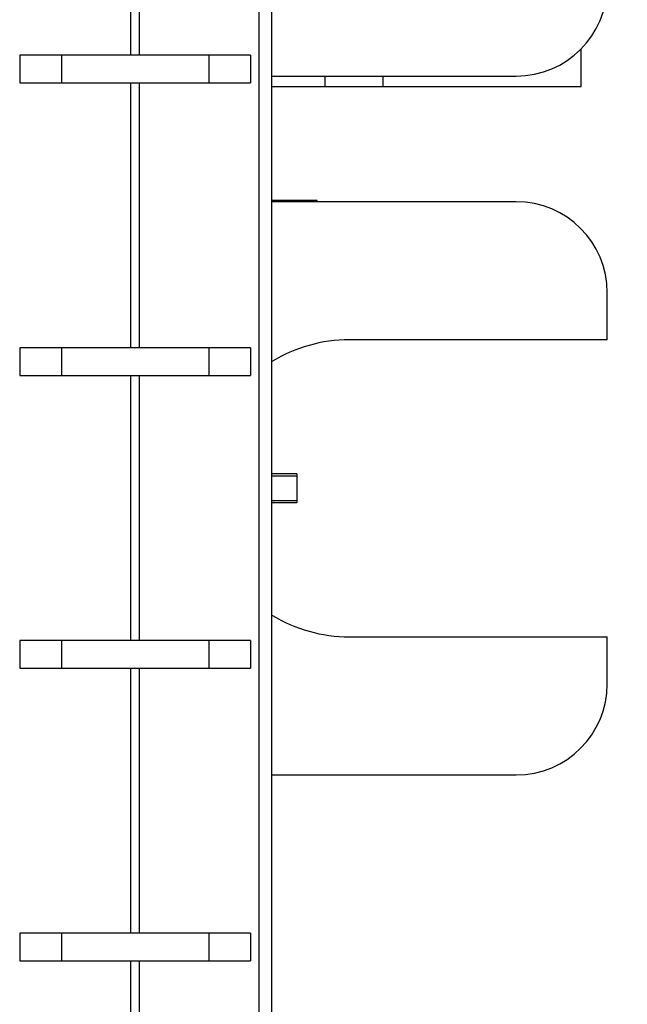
# Model space of a CAD drawing. Header units: inches. Extents: x 0 to 22, y 0 to 17.
# Tile 82 of 91: x 17.279 to 17.696, y 10.034 to 10.71. Entities that reach past the tile are written whole.
import ezdxf

# ---------------------------------------------------------------- set-up
doc = ezdxf.new("R2010")
doc.units = ezdxf.units.IN
doc.header["$LTSCALE"] = 1.21
doc.header["$MEASUREMENT"] = 0
doc.layers.get('0').update_dxf_attribs({"linetype": 'CONTINUOUS'})
doc.layers.add('DIMENSIONS', color=7, linetype='CONTINUOUS')
doc.styles.get("Standard").update_dxf_attribs({"font": 'txt', "width": 0.8})
doc.dimstyles.new('DIMSTYLE_2', dxfattribs={"dimtxt": 0.125, "dimasz": 0.18, "dimexe": 0.18, "dimexo": 0.0625, "dimgap": 0.09, "dimtad": 0, "dimtih": 1, "dimtoh": 1, "dimdec": 3, "dimzin": 4, "dimdsep": 46, "dimtxsty": 'STANDARD', "dimblk": '_FILLED', "dimblk1": '_FILLED', "dimblk2": '_FILLED', "dimcen": 0.09, "dimadec": 0, "dimazin": 0, "dimtp": 0.01, "dimtm": 0.01, "dimtfac": 1, "dimtdec": 3, "dimtofl": 0, "dimtmove": 0, "dimatfit": 3, "dimldrblk": '_FILLED', "dimfxl": 1, "dimtolj": 1, "dimtzin": 4, "dimarcsym": 0})

# ---------------------------------------------------------------- blocks, each defined once
blk = doc.blocks.new('_FILLED')
at = {"color": 0, "linetype": 'BYBLOCK'}
blk.add_solid([(0, 0), (-1, 0.1736), (-1, -0.1736)], dxfattribs=at)
blk = doc.blocks.new('*D18')
at = {"layer": 'DIMENSIONS', "color": 2, "linetype": 'CONTINUOUS'}
for p, q in [((17.32493, 12.09136), (19.06923, 12.09136)), ((18.94423, 12.09136), (18.94423, 9.68376)), ((18.94423, 7.02616), (18.94423, 9.43376)), ((17.32493, 7.02616), (19.06923, 7.02616))]:
    blk.add_line(p, q, dxfattribs=at)
at = {"layer": 'DIMENSIONS', "color": 2, "linetype": 'CONTINUOUS', "xscale": 0.18, "yscale": 0.18, "zscale": 0.18}
for p, rotation in [((18.94423, 12.09136), 90), ((18.94423, 7.02616), 270)]:
    blk.add_blockref('_FILLED', p, dxfattribs=dict(at, rotation=rotation))
at = {"layer": 'DIMENSIONS', "color": 2, "linetype": 'CONTINUOUS', "insert": (18.94423, 9.62126), "char_height": 0.125, "width": 1.425, "attachment_point": 2, "line_spacing_factor": 0.9}
blk.add_mtext('5.065{\\Ftxt.shx;\\W1.000000;\\H0.125000; }[128.66]', dxfattribs=at)

msp = doc.modelspace()

# ---------------------------------------------------------------- linework, layer by layer
at = {"color": 7, "linetype": 'CONTINUOUS'}
for p, q in [((17.45223, 7.67136), (17.45223, 11.69136)), ((17.27898, 10.68561), (17.27898, 10.66661)), ((17.43748, 10.68561), (17.27898, 10.68561)), ((17.30768, 10.68561), (17.30768, 10.66661)), ((17.40878, 10.68561), (17.40878, 10.66661)), ((17.43748, 10.68561), (17.43748, 10.66661)), ((17.6646, 10.66422), (17.6646, 10.69008)), ((17.45223, 10.67135), (17.62006, 10.67135)), ((17.4886, 10.67135), (17.4886, 10.66422)), ((17.5286, 10.66422), (17.5286, 10.67135)), ((17.27898, 10.66661), (17.43748, 10.66661)), ((17.45223, 10.66422), (17.6646, 10.66422)), ((17.48323, 10.58585), (17.45223, 10.58585)), ((17.62006, 10.58505), (17.45223, 10.58505)), ((17.48323, 10.58505), (17.48323, 10.58585)), ((17.68256, 10.4902), (17.68256, 10.52255)), ((17.68256, 10.4902), (17.50539, 10.4902)), ((17.27898, 10.48466), (17.27898, 10.46566)), ((17.43748, 10.48466), (17.27898, 10.48466)), ((17.30768, 10.48466), (17.30768, 10.46566)), ((17.40878, 10.48466), (17.40878, 10.46566)), ((17.43748, 10.48466), (17.43748, 10.46566)), ((17.27898, 10.46566), (17.43748, 10.46566)), ((17.46922, 10.3982), (17.45223, 10.3982)), ((17.45223, 10.39686), (17.46922, 10.39686)), ((17.46922, 10.3982), (17.46922, 10.3782)), ((17.46922, 10.37954), (17.45223, 10.37954)), ((17.46922, 10.3782), (17.45223, 10.3782)), ((17.50539, 10.2862), (17.68256, 10.2862)), ((17.68256, 10.25385), (17.68256, 10.2862)), ((17.27898, 10.28371), (17.27898, 10.26471)), ((17.43748, 10.28371), (17.27898, 10.28371)), ((17.30768, 10.28371), (17.30768, 10.26471)), ((17.40878, 10.28371), (17.40878, 10.26471)), ((17.43748, 10.28371), (17.43748, 10.26471)), ((17.27898, 10.26471), (17.43748, 10.26471)), ((17.45223, 10.19135), (17.62006, 10.19135)), ((17.27898, 10.08276), (17.27898, 10.06376)), ((17.43748, 10.08276), (17.27898, 10.08276)), ((17.30768, 10.08276), (17.30768, 10.06376)), ((17.40878, 10.08276), (17.40878, 10.06376)), ((17.43748, 10.08276), (17.43748, 10.06376)), ((17.27898, 10.06376), (17.43748, 10.06376))]:
    msp.add_line(p, q, dxfattribs=at)
at = {"color": 9, "linetype": 'CONTINUOUS'}
for p, q in [((17.44328, 11.67136), (17.44328, 7.67136)), ((17.3551, 10.86756), (17.3551, 10.68561)), ((17.36137, 10.68561), (17.36137, 10.86756)), ((17.3551, 10.66661), (17.3551, 10.48466)), ((17.36137, 10.48466), (17.36137, 10.66661)), ((17.3551, 10.46566), (17.3551, 10.28371)), ((17.36137, 10.28371), (17.36137, 10.46566)), ((17.3551, 10.26471), (17.3551, 10.08276)), ((17.36137, 10.08276), (17.36137, 10.26471)), ((17.3551, 10.06376), (17.3551, 9.88181)), ((17.36137, 9.88181), (17.36137, 10.06376))]:
    msp.add_line(p, q, dxfattribs=at)
at = {"color": 7, "linetype": 'CONTINUOUS'}
for centre, radius, start, end in [((17.62006, 10.73385), 0.0625, 270, 360), ((17.62006, 10.52255), 0.0625, 0, 90), ((17.50539, 10.3882), 0.102, 90, 121.43534), ((17.50539, 10.3882), 0.102, 238.56466, 270), ((17.62006, 10.25385), 0.0625, 270, 360)]:
    msp.add_arc(centre, radius, start, end, dxfattribs=at)

# ---------------------------------------------------------------- dimensions: what is measured, and where the dimension line sits
at = {"layer": 'DIMENSIONS', "color": 2, "linetype": 'CONTINUOUS'}
dim = msp.add_linear_dim(base=(18.94423, 7.02616), p1=(17.32493, 12.09136), p2=(17.32493, 7.02616), angle=270, dimstyle='DIMSTYLE_2', dxfattribs=at)
dim.commit()
dim.dimension.update_dxf_attribs({"geometry": '*D18', "text_midpoint": (18.79423, 9.55876), "dimtype": 160})

doc.saveas('drawing.dxf')
